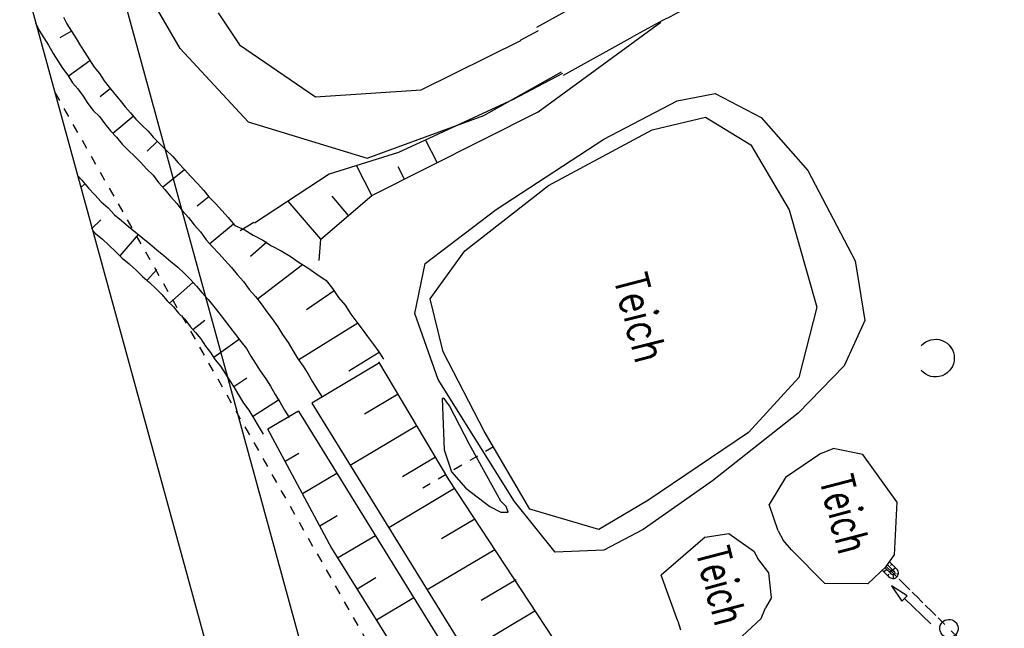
# Model space of a CAD drawing. Extents: x 447258 to 447844, y 441190 to 442763.
# Tile 89 of 123: x 447291 to 447344, y 442128 to 442161. Entities that reach past the tile are written whole.
import ezdxf

# ---------------------------------------------------------------- set-up
doc = ezdxf.new("R2010")
doc.units = 0
doc.header["$LTSCALE"] = 2
doc.header["$MEASUREMENT"] = 0
for name, pattern in [('ACAD_ISO03W100', [0.5, 0.25, -0.25]), ('AUSGEZOGEN', [0]), ('STRICHLINIEX2', [0.5, 0.25, -0.25])]:
    doc.linetypes.add(name, pattern=pattern)
doc.layers.get('0').update_dxf_attribs({"linetype": 'AUSGEZOGEN'})
for name, color, linetype in [('DB-Bachumverlegung', 15, 'CONTINUOUS'), ('DB-Bestand', 8, 'CONTINUOUS'), ('DB-Durchlässe', 15, 'CONTINUOUS'), ('DB-Wege', 15, 'CONTINUOUS'), ('Planeinteilung', 250, 'CONTINUOUS'), ('RAHMEN', 7, 'AUSGEZOGEN'), ('SCHLITZRINNE', 200, 'AUSGEZOGEN')]:
    doc.layers.add(name, color=color, linetype=linetype)
doc.styles.add('ROMANS', font='romans.shx', dxfattribs={"width": 0.8})

# ---------------------------------------------------------------- blocks, each defined once
blk = doc.blocks.new('PRIM_A65_58')
at = {"layer": 'DB-Bestand', "color": 253, "linetype": 'Continuous'}
blk.add_lwpolyline([(780.56, 69.735, -0.69108), (781.672, 71.306, -0.69108), (781.877, 69.392)], format="xyb", dxfattribs=at)
blk = doc.blocks.new('1135297')
blk.add_line((0, 0), (1135, 0))
at = {"layer": 'RAHMEN'}
blk.add_line((25, 5), (950, 5), dxfattribs=at)

msp = doc.modelspace()

# ---------------------------------------------------------------- hatches: boundary and pattern name
at = {"layer": 'SCHLITZRINNE'}
h = msp.add_hatch(dxfattribs=at)
h.set_pattern_fill('_USER', color=256, scale=1.5, angle=45, style=0, pattern_type=0)
h.set_pattern_definition([(324.57214, (447454.4577, 442051.7744), (0.8695163, 1.222269), [])])
edge = h.paths.add_edge_path()
edge.add_line((447334.611, 442762.617), (447342.747, 442714.535))
edge.add_line((447342.747, 442714.535), (447353.712, 442649.783))
edge.add_line((447353.712, 442649.783), (447366.661, 442573.001))
edge.add_line((447366.661, 442573.001), (447374.28, 442528.103))
edge.add_line((447374.28, 442528.103), (447381.701, 442484.189))
edge.add_line((447381.701, 442484.189), (447389.266, 442439.438))
edge.add_line((447389.266, 442439.438), (447397.611, 442390.046))
edge.add_line((447397.611, 442390.046), (447405.855, 442341.529))
edge.add_line((447405.855, 442341.529), (447414.19, 442292.224))
edge.add_line((447414.19, 442292.224), (447422.918, 442240.682))
edge.add_line((447422.918, 442240.682), (447431.342, 442190.986))
edge.add_line((447431.342, 442190.986), (447439.461, 442143.078))
edge.add_line((447439.461, 442143.078), (447447.754, 442093.977))
edge.add_line((447447.754, 442093.977), (447454.078, 442054.026))
edge.add_line((447454.078, 442054.026), (447459.728, 442020.523))
edge.add_line((447453.692, 442053.306), (447459.221, 442020.52))
edge.add_line((447459.221, 442020.52), (447459.728, 442020.523))

# ---------------------------------------------------------------- linework, layer by layer
at = {"layer": 'DB-Bachumverlegung', "linetype": 'Continuous'}
for p, q in [((447291.425, 442161.304), (447291.627, 442160.89)), ((447292.944, 442161.618), (447293.135, 442161.252)), ((447291.627, 442160.89), (447291.878, 442160.488)), ((447293.386, 442160.849), (447292.752, 442160.492)), ((447293.135, 442161.252), (447293.386, 442160.849)), ((447293.386, 442160.849), (447293.636, 442160.447)), ((447291.878, 442160.488), (447292.129, 442160.085)), ((447293.636, 442160.447), (447293.887, 442160.044)), ((447292.129, 442160.085), (447292.392, 442159.634)), ((447293.887, 442160.044), (447294.127, 442159.69)), ((447294.127, 442159.69), (447294.377, 442159.288)), ((447292.392, 442159.634), (447292.643, 442159.231)), ((447292.643, 442159.231), (447292.894, 442158.829)), ((447293.205, 442158.389), (447294.389, 442159.239)), ((447294.377, 442159.288), (447294.628, 442158.885)), ((447292.894, 442158.829), (447293.193, 442158.438)), ((447294.628, 442158.885), (447294.916, 442158.543)), ((447293.193, 442158.438), (447293.444, 442158.035)), ((447294.916, 442158.543), (447295.167, 442158.141)), ((447295.167, 442158.141), (447295.455, 442157.798)), ((447293.444, 442158.035), (447293.732, 442157.693)), ((447293.732, 442157.693), (447294.031, 442157.302)), ((447295.527, 442157.713), (447294.965, 442157.269)), ((447295.455, 442157.798), (447295.754, 442157.407)), ((447294.031, 442157.302), (447294.282, 442156.9)), ((447295.754, 442157.407), (447296.042, 442157.065)), ((447296.042, 442157.065), (447296.33, 442156.723)), ((447294.282, 442156.9), (447294.582, 442156.509)), ((447294.582, 442156.509), (447294.918, 442156.178)), ((447296.33, 442156.723), (447296.618, 442156.381)), ((447294.918, 442156.178), (447295.218, 442155.787)), ((447295.65, 442155.274), (447296.762, 442156.209)), ((447296.618, 442156.381), (447296.906, 442156.038)), ((447296.906, 442156.038), (447297.242, 442155.708)), ((447295.218, 442155.787), (447295.517, 442155.396)), ((447295.517, 442155.396), (447295.854, 442155.066)), ((447297.242, 442155.708), (447297.579, 442155.377)), ((447295.854, 442155.066), (447296.153, 442154.675)), ((447297.579, 442155.377), (447297.867, 442155.035)), ((447297.867, 442155.035), (447298.203, 442154.704)), ((447296.153, 442154.675), (447296.49, 442154.344)), ((447296.49, 442154.344), (447296.826, 442154.014)), ((447298.071, 442154.827), (447297.532, 442154.286)), ((447298.203, 442154.704), (447298.54, 442154.374)), ((447298.54, 442154.374), (447298.936, 442154.006)), ((447296.826, 442154.014), (447297.163, 442153.683)), ((447298.936, 442154.006), (447299.224, 442153.664)), ((447297.163, 442153.683), (447297.511, 442153.304)), ((447297.511, 442153.304), (447297.847, 442152.973)), ((447298.363, 442152.326), (447299.572, 442153.285)), ((447299.224, 442153.664), (447299.572, 442153.285)), ((447299.572, 442153.285), (447299.92, 442152.905)), ((447293.727, 442152.952), (447293.952, 442152.707)), ((447293.952, 442152.707), (447294.312, 442152.279)), ((447297.847, 442152.973), (447298.147, 442152.583)), ((447299.92, 442152.905), (447300.269, 442152.526)), ((447294.107, 442152.487), (447293.904, 442152.305)), ((447294.312, 442152.279), (447294.66, 442151.9)), ((447298.147, 442152.583), (447298.495, 442152.203)), ((447298.495, 442152.203), (447298.794, 442151.812)), ((447300.269, 442152.526), (447300.617, 442152.147)), ((447294.66, 442151.9), (447295.008, 442151.52)), ((447298.794, 442151.812), (447299.143, 442151.433)), ((447300.904, 442151.805), (447300.257, 442151.289)), ((447300.617, 442152.147), (447300.904, 442151.805)), ((447300.904, 442151.805), (447301.253, 442151.425)), ((447295.008, 442151.52), (447295.393, 442151.202)), ((447295.393, 442151.202), (447295.741, 442150.822)), ((447299.143, 442151.433), (447299.442, 442151.042)), ((447301.253, 442151.425), (447301.601, 442151.046)), ((447295.741, 442150.822), (447296.126, 442150.503)), ((447299.442, 442151.042), (447299.79, 442150.663)), ((447299.79, 442150.663), (447300.09, 442150.272)), ((447301.601, 442151.046), (447301.949, 442150.667)), ((447301.949, 442150.667), (447302.309, 442150.239)), ((447294.485, 442150.058), (447294.987, 442150.538)), ((447296.126, 442150.503), (447296.511, 442150.185)), ((447296.511, 442150.185), (447296.896, 442149.866)), ((447300.09, 442150.272), (447300.438, 442149.893)), ((447300.953, 442149.245), (447302.237, 442150.325)), ((447302.309, 442150.239), (447302.828, 442150.004)), ((447302.828, 442150.004), (447303.31, 442149.708)), ((447294.543, 442149.973), (447294.701, 442149.801)), ((447294.701, 442149.801), (447295.086, 442149.482)), ((447295.086, 442149.482), (447295.422, 442149.152)), ((447297.029, 442149.743), (447296.023, 442148.576)), ((447296.896, 442149.866), (447297.282, 442149.547)), ((447297.282, 442149.547), (447297.667, 442149.228)), ((447300.438, 442149.893), (447300.749, 442149.453)), ((447303.31, 442149.708), (447303.841, 442149.424)), ((447295.422, 442149.152), (447295.819, 442148.784)), ((447297.667, 442149.228), (447298.052, 442148.909)), ((447300.749, 442149.453), (447301.097, 442149.074)), ((447301.097, 442149.074), (447301.445, 442148.695)), ((447304.071, 442149.325), (447303.178, 442148.545)), ((447303.841, 442149.424), (447304.324, 442149.129)), ((447304.324, 442149.129), (447304.855, 442148.845)), ((447295.819, 442148.784), (447296.156, 442148.454)), ((447296.156, 442148.454), (447296.541, 442148.135)), ((447298.052, 442148.909), (447298.437, 442148.59)), ((447298.437, 442148.59), (447298.822, 442148.271)), ((447301.445, 442148.695), (447301.793, 442148.316)), ((447304.855, 442148.845), (447305.337, 442148.549)), ((447305.337, 442148.549), (447305.831, 442148.205)), ((447296.541, 442148.135), (447296.937, 442147.767)), ((447298.822, 442148.271), (447299.207, 442147.952)), ((447299.207, 442147.952), (447299.543, 442147.621)), ((447301.793, 442148.316), (447302.142, 442147.937)), ((447302.142, 442147.937), (447302.441, 442147.546)), ((447303.532, 442146.214), (447306.012, 442148.094)), ((447305.831, 442148.205), (447306.313, 442147.91)), ((447306.313, 442147.91), (447306.807, 442147.565)), ((447296.937, 442147.767), (447297.274, 442147.437)), ((447297.274, 442147.437), (447297.659, 442147.118)), ((447297.527, 442147.24), (447298.054, 442147.829)), ((447299.543, 442147.621), (447299.88, 442147.291)), ((447302.441, 442147.546), (447302.789, 442147.167)), ((447306.807, 442147.565), (447307.301, 442147.221)), ((447297.659, 442147.118), (447297.995, 442146.787)), ((447297.995, 442146.787), (447298.332, 442146.456)), ((447300.024, 442147.12), (447298.752, 442145.992)), ((447299.88, 442147.291), (447300.228, 442146.912)), ((447300.228, 442146.912), (447300.516, 442146.569)), ((447302.789, 442147.167), (447303.1, 442146.727)), ((447307.301, 442147.221), (447307.661, 442146.793)), ((447307.661, 442146.793), (447307.984, 442146.305)), ((447298.332, 442146.456), (447298.62, 442146.114)), ((447300.516, 442146.569), (447300.864, 442146.19)), ((447303.1, 442146.727), (447303.449, 442146.348)), ((447303.449, 442146.348), (447303.748, 442145.957)), ((447307.745, 442146.659), (447306.243, 442145.63)), ((447307.984, 442146.305), (447308.344, 442145.877)), ((447298.62, 442146.114), (447298.956, 442145.784)), ((447298.956, 442145.784), (447299.244, 442145.441)), ((447300.864, 442146.19), (447301.163, 442145.799)), ((447301.163, 442145.799), (447301.451, 442145.457)), ((447303.748, 442145.957), (447304.059, 442145.517)), ((447308.344, 442145.877), (447308.666, 442145.389)), ((447299.244, 442145.441), (447299.58, 442145.111)), ((447301.451, 442145.457), (447301.751, 442145.066)), ((447304.059, 442145.517), (447304.359, 442145.127)), ((447308.666, 442145.389), (447308.978, 442144.95)), ((447299.58, 442145.111), (447299.88, 442144.72)), ((447299.88, 442144.72), (447300.168, 442144.378)), ((447300.024, 442144.549), (447300.671, 442145.064)), ((447301.751, 442145.066), (447302.05, 442144.675)), ((447302.05, 442144.675), (447302.35, 442144.284)), ((447304.359, 442145.127), (447304.67, 442144.687)), ((447304.67, 442144.687), (447304.921, 442144.284)), ((447305.817, 442142.906), (447309.038, 442144.913)), ((447308.978, 442144.95), (447309.277, 442144.559)), ((447300.168, 442144.378), (447300.456, 442144.035)), ((447302.35, 442144.284), (447302.649, 442143.893)), ((447304.921, 442144.284), (447305.232, 442143.845)), ((447309.277, 442144.559), (447309.577, 442144.168)), ((447309.577, 442144.168), (447309.888, 442143.729)), ((447300.456, 442144.035), (447300.707, 442143.633)), ((447300.707, 442143.633), (447300.994, 442143.291)), ((447302.566, 442144.028), (447301.162, 442143.022)), ((447302.649, 442143.893), (447302.949, 442143.503)), ((447305.232, 442143.845), (447305.495, 442143.394)), ((447309.888, 442143.729), (447310.187, 442143.338)), ((447300.994, 442143.291), (447301.245, 442142.888)), ((447302.949, 442143.503), (447303.2, 442143.1)), ((447303.2, 442143.1), (447303.451, 442142.697)), ((447305.495, 442143.394), (447305.757, 442142.943)), ((447310.199, 442143.289), (447308.54, 442142.274)), ((447310.187, 442143.338), (447310.438, 442142.935)), ((447301.245, 442142.888), (447301.533, 442142.546)), ((447301.533, 442142.546), (447301.784, 442142.143)), ((447303.451, 442142.697), (447303.702, 442142.295)), ((447305.757, 442142.943), (447306.057, 442142.552)), ((447306.057, 442142.552), (447306.319, 442142.101)), ((447301.784, 442142.143), (447302.035, 442141.741)), ((447303.702, 442142.295), (447304.013, 442141.855)), ((447306.319, 442142.101), (447306.57, 442141.698)), ((447302.035, 442141.741), (447302.274, 442141.387)), ((447302.263, 442141.435), (447302.97, 442141.914)), ((447304.013, 442141.855), (447304.264, 442141.453)), ((447304.264, 442141.453), (447304.526, 442141.002)), ((447306.57, 442141.698), (447306.833, 442141.247)), ((447302.274, 442141.387), (447302.525, 442140.984)), ((447302.525, 442140.984), (447302.788, 442140.533)), ((447304.526, 442141.002), (447304.777, 442140.599)), ((447306.833, 442141.247), (447307.084, 442140.844)), ((447302.788, 442140.533), (447303.087, 442140.142)), ((447304.705, 442140.685), (447303.278, 442139.776)), ((447304.777, 442140.599), (447305.04, 442140.148)), ((447303.087, 442140.142), (447303.35, 442139.691)), ((447305.04, 442140.148), (447305.291, 442139.745)), ((447303.35, 442139.691), (447303.601, 442139.288)), ((447303.601, 442139.288), (447303.863, 442138.837))]:
    msp.add_line(p, q, dxfattribs=at)
at = {"layer": 'DB-Bestand', "linetype": 'Continuous'}
for p, q in [((447299.329, 442159.897), (447285.078, 442184.505)), ((447301.406, 442161.859), (447302.564, 442160.105)), ((447318.89, 442156.444), (447325.608, 442161.333)), ((447317.939, 442160.36), (447318.92, 442160.894)), ((447312.505, 442157.639), (447317.943, 442160.339)), ((447299.329, 442159.897), (447303.038, 442155.888)), ((447302.564, 442160.105), (447306.732, 442157.264)), ((447315.919, 442156.239), (447320.175, 442158.634)), ((447320.226, 442158.544), (447317.525, 442157.111)), ((447306.732, 442157.264), (447312.505, 442157.639)), ((447317.525, 442157.111), (447311.27, 442154.227)), ((447322.495, 442154.947), (447326.498, 442157.045)), ((447326.498, 442157.045), (447328.577, 442157.452)), ((447328.577, 442157.452), (447331.09, 442156.138)), ((447309.542, 442153.913), (447315.919, 442156.239)), ((447309.797, 442151.868), (447318.89, 442156.444)), ((447325.13, 442155.453), (447328.039, 442156.143)), ((447328.039, 442156.143), (447330.526, 442154.631)), ((447331.09, 442156.138), (447333.629, 442153.23)), ((447303.038, 442155.888), (447309.542, 442153.913)), ((447319.455, 442152.425), (447325.13, 442155.453)), ((447313.37, 442153.666), (447312.745, 442154.907)), ((447316.607, 442151.099), (447322.495, 442154.947)), ((447330.526, 442154.631), (447332.609, 442151.079)), ((447311.27, 442154.227), (447307.476, 442153.036)), ((447309.797, 442151.868), (447308.973, 442153.505)), ((447311.584, 442152.767), (447311.245, 442153.44)), ((447333.629, 442153.23), (447336.226, 442148.301)), ((447307.476, 442153.036), (447303.386, 442150.363)), ((447314.896, 442148.843), (447319.455, 442152.425)), ((447307.021, 442149.476), (447309.797, 442151.868)), ((447308.536, 442150.781), (447307.637, 442151.825)), ((447307.021, 442149.476), (447305.223, 442151.563)), ((447312.721, 442148.158), (447316.607, 442151.099)), ((447332.609, 442151.079), (447334.126, 442145.773)), ((447303.364, 442150.398), (447302.603, 442149.945)), ((447306.918, 442148.319), (447307.021, 442149.476)), ((447312.999, 442146.225), (447314.896, 442148.843)), ((447312.156, 442145.418), (447312.721, 442148.158)), ((447336.226, 442148.301), (447336.76, 442145.035)), ((447313.695, 442143.338), (447312.999, 442146.225)), ((447334.126, 442145.773), (447333.146, 442141.924)), ((447313.427, 442141.823), (447312.156, 442145.418)), ((447336.76, 442145.035), (447335.624, 442142.56)), ((447315.949, 442138.998), (447313.695, 442143.338)), ((447310.229, 442142.729), (447306.52, 442140.524)), ((447314.005, 442136.354), (447310.196, 442142.784)), ((447335.624, 442142.56), (447333.115, 442139.971)), ((447317.606, 442135.148), (447313.427, 442141.823)), ((447333.146, 442141.924), (447330.385, 442138.916)), ((447311.248, 442141.008), (447309.411, 442139.916)), ((447306.52, 442140.524), (447317.054, 442123.506)), ((447313.751, 442140.775), (447313.651, 442140.775)), ((447313.651, 442140.775), (447313.751, 442137.975)), ((447314.051, 442140.375), (447313.751, 442140.775)), ((447315.151, 442138.275), (447314.051, 442140.375)), ((447305.788, 442140.088), (447304.123, 442139.099)), ((447305.788, 442140.088), (447316.336, 442123.046)), ((447333.115, 442139.971), (447328.429, 442136.277)), ((447312.268, 442139.288), (447308.626, 442137.122)), ((447307.613, 442132.583), (447304.123, 442139.099)), ((447318.445, 442134.731), (447315.949, 442138.998)), ((447330.385, 442138.916), (447324.89, 442135.21)), ((447316.851, 442135.175), (447315.151, 442138.275)), ((447305.819, 442137.78), (447305.069, 442137.334)), ((447313.751, 442137.975), (447314.151, 442136.775)), ((447334.338, 442137.78), (447332.409, 442136.454)), ((447334.338, 442137.78), (447335.021, 442138.056)), ((447336.641, 442137.718), (447335.021, 442138.056)), ((447338.504, 442135.137), (447336.641, 442137.718)), ((447313.287, 442137.567), (447311.483, 442136.494)), ((447307.893, 442136.687), (447306.014, 442135.569)), ((447314.151, 442136.775), (447314.951, 442135.875)), ((447320.949, 442125.81), (447314.005, 442136.354)), ((447328.429, 442136.277), (447324.635, 442133.625)), ((447332.409, 442136.454), (447331.531, 442134.996)), ((447314.33, 442135.86), (447310.731, 442133.72)), ((447314.951, 442135.875), (447316.251, 442134.875)), ((447317.151, 442134.875), (447316.851, 442135.175)), ((447319.825, 442132.381), (447317.606, 442135.148)), ((447324.89, 442135.21), (447322.205, 442133.615)), ((447332.011, 442133.55), (447331.531, 442134.996)), ((447338.504, 442135.137), (447338.364, 442132.212)), ((447316.251, 442134.875), (447316.851, 442134.575)), ((447316.851, 442134.575), (447317.251, 442134.575)), ((447317.251, 442134.575), (447317.151, 442134.875)), ((447322.205, 442133.615), (447318.445, 442134.731)), ((447307.911, 442134.37), (447306.959, 442133.804)), ((447315.432, 442134.188), (447313.608, 442133.104)), ((447324.635, 442133.625), (447322.494, 442132.493)), ((447328.022, 442133.201), (447329.312, 442133.396)), ((447329.312, 442133.396), (447330.681, 442132.431)), ((447332.011, 442133.55), (447332.288, 442133.048)), ((447309.999, 442133.285), (447307.937, 442132.059)), ((447328.022, 442133.201), (447325.627, 442131.123)), ((447332.737, 442132.51), (447332.288, 442133.048)), ((447307.601, 442132.597), (447318.365, 442115.38)), ((447316.533, 442132.516), (447312.837, 442130.319)), ((447322.494, 442132.493), (447319.825, 442132.381)), ((447330.681, 442132.431), (447330.9, 442132.029)), ((447332.737, 442132.51), (447334.573, 442130.672)), ((447334.573, 442130.672), (447332.737, 442132.51)), ((447331.497, 442131.249), (447330.9, 442132.029)), ((447337.926, 442131.604), (447338.364, 442132.212)), ((447331.649, 442129.902), (447331.497, 442131.249)), ((447336.923, 442130.658), (447337.926, 442131.604)), ((447337.926, 442131.604), (447336.923, 442130.658)), ((447310.025, 442130.973), (447308.998, 442130.363)), ((447317.691, 442130.878), (447315.79, 442129.748)), ((447326.529, 442128.606), (447325.627, 442131.123)), ((447336.923, 442130.658), (447334.573, 442130.672)), ((447312.104, 442129.883), (447310.058, 442128.666)), ((447331.649, 442129.902), (447331.323, 442129.336)), ((447318.713, 442129.159), (447314.943, 442126.917)), ((447331.081, 442128.753), (447331.323, 442129.336)), ((447326.529, 442128.606), (447326.677, 442128.14)), ((447331.081, 442128.753), (447329.772, 442127.537))]:
    msp.add_line(p, q, dxfattribs=at)
at = {"layer": 'DB-Bestand', "linetype": 'STRICHLINIEX2'}
for p, q in [((447292.482, 442157.493), (447314.524, 442118.729)), ((447316.45, 442138.142), (447312.596, 442135.887))]:
    msp.add_line(p, q, dxfattribs=at)
at = {"layer": 'DB-Bestand', "linetype": 'ACAD_ISO03W100'}
msp.add_line((447337.926, 442131.604), (447344.253, 442125.333), dxfattribs=at)
at = {"layer": 'DB-Durchlässe', "linetype": 'Continuous'}
for p, q in [((447338.104, 442131.851), (447338.471, 442131.487)), ((447338.229, 442131.727), (447338.158, 442131.656)), ((447337.708, 442131.398), (447338.049, 442131.06)), ((447337.947, 442131.443), (447337.806, 442131.301)), ((447337.856, 442131.533), (447338.19, 442131.202)), ((447337.985, 442131.687), (447338.331, 442131.344)), ((447338.072, 442131.178), (447338.002, 442131.107)), ((447338.424, 442131.533), (447338.283, 442131.391)), ((447338.485, 442131.21), (447338.584, 442131.182)), ((447338.284, 442131.149), (447338.323, 442130.948)), ((447339.06, 442129.996), (447338.202, 442130.549)), ((447338.202, 442130.549), (447338.781, 442129.709)), ((447338.781, 442129.709), (447338.92, 442129.853)), ((447338.92, 442129.853), (447339.06, 442129.996)), ((447340.356, 442128.46), (447338.92, 442129.853))]:
    msp.add_line(p, q, dxfattribs=at)
at = {"layer": 'DB-Durchlässe', "linetype": 'STRICHLINIEX2'}
msp.add_line((447338.154, 442131.379), (447340.995, 442128.563), dxfattribs=at)
at = {"layer": 'DB-Durchlässe', "linetype": 'Continuous'}
for centre, major_axis, ratio, start_param, end_param in [((447338.26, 442131.273), (-0.249, 0.246), 0.857143, 1.570796, 4.712389), ((447338.26, 442131.273), (-0.107, 0.106), 0.666667, 3.141593, 9.424778), ((447341.35, 442128.211), (-0.354, 0.354), 1, 2.610467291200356, 8.893652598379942)]:
    msp.add_ellipse(centre, major_axis=major_axis, ratio=ratio, start_param=start_param, end_param=end_param, dxfattribs=at)
at = {"layer": 'DB-Wege', "linetype": 'Continuous'}
for p, q in [((447318.823, 442161.068), (447322.624, 442163.18)), ((447320.28, 442158.446), (447324.081, 442160.557))]:
    msp.add_line(p, q, dxfattribs=at)
msp.add_ellipse((447359.777, 442096.307), major_axis=(-18.488, 71.137), ratio=1, start_param=0.053101, end_param=0.252847, dxfattribs=at)

# ---------------------------------------------------------------- block references
at = {"linetype": 'Continuous', "rotation": 284.5687588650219}
msp.add_blockref('PRIM_A65_58', (447076.004, 442881.589), dxfattribs=at)
at = {"layer": 'Planeinteilung', "linetype": 'Continuous', "rotation": 285.3280982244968}
msp.add_blockref('1135297', (447257.601, 442284.751), dxfattribs=at)

# ---------------------------------------------------------------- texts
at = {"layer": 'DB-Bestand', "linetype": 'Continuous', "style": 'ROMANS', "oblique": 360}
for width, p in [(0.8, (447323.023, 442147.325)), (0.7, (447334.282, 442136.299)), (0.7, (447327.522, 442132.391))]:
    msp.add_text('Teich', height=1.8, rotation=284.5688, dxfattribs=dict(at, width=width)).set_placement(p)

doc.saveas('drawing.dxf')
